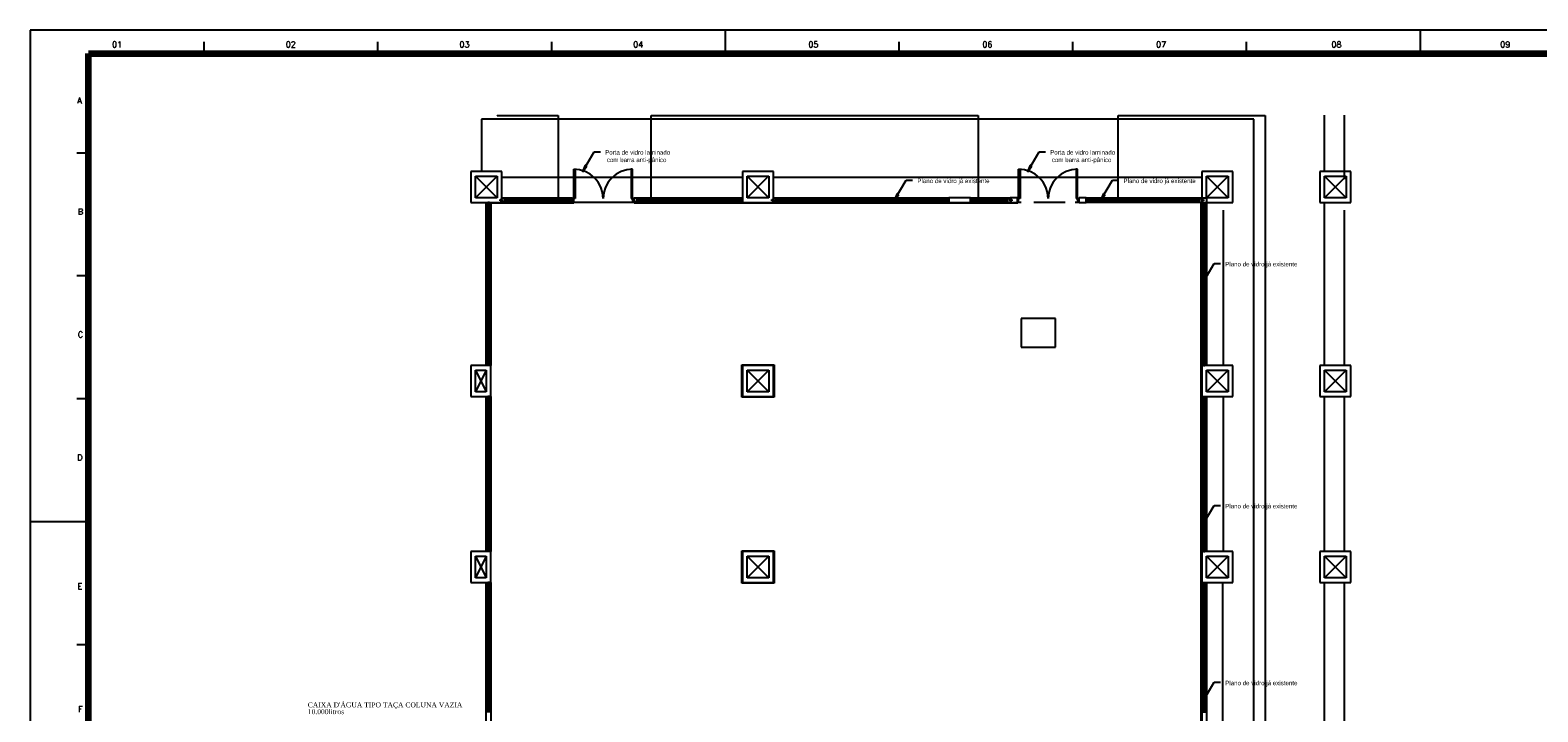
# Model space of a CAD drawing. Header units: millimetres. Extents: x 335 to 91596, y -1 to 84.
# Tile 85 of 87: x 335 to 400, y 54 to 84. Entities that reach past the tile are written whole.
import ezdxf

# ---------------------------------------------------------------- set-up
doc = ezdxf.new("R2010")
doc.units = ezdxf.units.MM
doc.header["$MEASUREMENT"] = 0
doc.layers.add('AL-Colunas', color=7, linetype='Continuous', lineweight=20)
doc.layers.add('Margem', color=4, linetype='Continuous')
doc.styles.add('CenturyGothic', font='GOTHIC.TTF')
doc.styles.add('romans', font='romans')
doc.styles.add('TimesNewRoman', font='times.ttf')

msp = doc.modelspace()

# ---------------------------------------------------------------- hatches: boundary and pattern name
at = {"linetype": 'Continuous'}
for points in [[(358.937, 77.5332), (359.123, 77.7692), (359.123, 77.7692), (359.057, 77.8102), (359.057, 77.8102), (358.937, 77.5332), (358.937, 77.5332)], [(377.955, 77.5332), (378.141, 77.7692), (378.073, 77.8102), (377.955, 77.5332), (377.955, 77.5332)], [(372.278, 76.3232), (372.465, 76.5592), (372.465, 76.5592), (372.395, 76.6002), (372.395, 76.6002), (372.278, 76.3232), (372.278, 76.3232)], [(381.087, 76.3232), (381.273, 76.5592), (381.205, 76.6002), (381.087, 76.3232), (381.087, 76.3232)], [(385.437, 72.7592), (385.623, 72.9982), (385.553, 73.0382), (385.437, 72.7592), (385.437, 72.7592)], [(385.437, 62.4112), (385.623, 62.6502), (385.623, 62.6502), (385.553, 62.6902), (385.437, 62.4112), (385.437, 62.4112)], [(385.437, 54.8492), (385.623, 55.0882), (385.553, 55.1272), (385.437, 54.8492), (385.437, 54.8492)]]:
    msp.add_hatch(color=8, dxfattribs=at).paths.add_polyline_path(points)

# ---------------------------------------------------------------- linework, layer by layer
at = {"color": 7}
for p, q in [((355.291, 79.9492), (355.291, 79.9312)), ((355.291, 79.9312), (357.901, 79.9312)), ((357.901, 79.9312), (357.901, 76.4162)), ((361.881, 76.4162), (361.881, 79.9312)), ((361.881, 79.9312), (375.856, 79.9312)), ((375.856, 79.9312), (375.856, 76.4162)), ((381.826, 76.4162), (381.826, 79.9312)), ((381.826, 79.9312), (388.114, 79.9312)), ((388.114, 79.9312), (388.114, 46.0352)), ((390.65, 77.5432), (390.65, 79.9492)), ((391.51, 77.2122), (391.51, 79.9492)), ((387.637, 79.7862), (354.628, 79.7862)), ((354.628, 79.7862), (354.628, 77.5432)), ((387.637, 44.8142), (387.637, 79.7862)), ((358.937, 77.5332), (359.439, 78.3822)), ((359.439, 78.3822), (359.706, 78.3822)), ((377.955, 77.5332), (378.455, 78.3822)), ((378.455, 78.3822), (378.725, 78.3822)), ((354.165, 77.5432), (354.165, 76.2172)), ((355.491, 77.5432), (354.165, 77.5432)), ((354.365, 76.4162), (354.365, 77.3442)), ((354.365, 77.3442), (355.291, 77.3442)), ((354.365, 77.3442), (355.291, 76.4162)), ((355.291, 77.3442), (354.365, 76.4162)), ((355.291, 77.3442), (355.291, 76.4162)), ((355.491, 76.2172), (355.491, 77.5432)), ((358.563, 77.6422), (358.623, 77.6422)), ((358.563, 76.3832), (358.563, 77.6422)), ((358.623, 77.6422), (358.623, 76.3832)), ((359.057, 77.8102), (358.937, 77.5332)), ((358.937, 77.5332), (359.123, 77.7692)), ((359.123, 77.7692), (359.057, 77.8102)), ((361.026, 77.6422), (361.026, 76.3832)), ((361.083, 77.6422), (361.026, 77.6422)), ((361.083, 76.3832), (361.083, 77.6422)), ((365.772, 77.5432), (365.772, 76.2172)), ((367.099, 77.5432), (365.772, 77.5432)), ((365.973, 76.4162), (365.973, 77.3442)), ((365.973, 77.3442), (366.901, 77.3442)), ((365.973, 77.3442), (366.901, 76.4162)), ((366.901, 77.3442), (366.901, 76.4162)), ((367.099, 76.2172), (367.099, 77.5432)), ((377.58, 77.6422), (377.641, 77.6422)), ((377.58, 76.3832), (377.58, 77.6422)), ((377.641, 77.6422), (377.641, 76.3832)), ((378.073, 77.8102), (377.955, 77.5332)), ((377.955, 77.5332), (378.141, 77.7692)), ((378.141, 77.7692), (378.073, 77.8102)), ((380.043, 77.6422), (380.043, 76.3832)), ((380.1, 77.6422), (380.043, 77.6422)), ((380.1, 76.3832), (380.1, 77.6422)), ((386.737, 77.5432), (385.41, 77.5432)), ((385.41, 77.5432), (385.41, 76.2172)), ((385.608, 76.4162), (386.546, 77.3542)), ((385.608, 77.3442), (386.536, 77.3442)), ((385.608, 76.4162), (385.608, 77.3442)), ((385.608, 77.3442), (386.536, 76.4162)), ((386.536, 77.3442), (386.536, 76.4162)), ((386.737, 76.2172), (386.737, 77.5432)), ((390.449, 77.5432), (390.449, 76.2172)), ((391.776, 77.5432), (390.449, 77.5432)), ((390.65, 77.3442), (391.578, 77.3442)), ((390.65, 76.4162), (390.65, 77.3442)), ((390.65, 76.4162), (391.578, 77.3442)), ((390.65, 77.3442), (391.578, 76.4162)), ((391.578, 77.3442), (391.578, 76.4162)), ((391.776, 76.2172), (391.776, 77.5432)), ((365.772, 77.2792), (355.491, 77.2792)), ((366.834, 77.2792), (365.973, 76.4162)), ((385.41, 77.2792), (367.099, 77.2792)), ((372.278, 76.3232), (372.777, 77.1692)), ((372.777, 77.1692), (373.047, 77.1692)), ((381.087, 76.3232), (381.587, 77.1692)), ((381.587, 77.1692), (381.856, 77.1692)), ((354.165, 76.2172), (355.491, 76.2172)), ((355.291, 76.4162), (354.365, 76.4162)), ((354.829, 69.2522), (354.829, 76.2172)), ((354.893, 76.2172), (354.893, 76.1502)), ((354.961, 76.2172), (354.893, 76.2172)), ((354.893, 76.1502), (354.961, 76.1502)), ((354.893, 75.1472), (354.893, 76.1502)), ((354.961, 76.1502), (354.961, 76.2172)), ((354.961, 76.1502), (354.961, 75.1472)), ((354.993, 76.1502), (354.961, 76.1502)), ((354.993, 75.1472), (354.993, 76.1502)), ((355.026, 76.2172), (355.026, 69.2522)), ((355.041, 76.2172), (355.041, 76.1902)), ((358.57, 76.1902), (355.041, 76.1902)), ((355.424, 76.3492), (355.491, 76.3492)), ((355.424, 76.2842), (355.424, 76.3492)), ((355.491, 76.2842), (355.424, 76.2842)), ((355.491, 76.4162), (358.495, 76.4162)), ((355.491, 76.3492), (355.491, 76.2842)), ((355.491, 76.2172), (358.57, 76.2172)), ((355.557, 76.3492), (356.321, 76.3492)), ((356.321, 76.2842), (355.557, 76.2842)), ((355.557, 76.2842), (355.557, 76.2502)), ((355.557, 76.2502), (356.321, 76.2502)), ((356.321, 76.3492), (356.387, 76.3492)), ((356.321, 76.2842), (356.321, 76.3492)), ((356.321, 76.2502), (356.321, 76.2842)), ((356.387, 76.2842), (356.321, 76.2842)), ((356.387, 76.3492), (357.382, 76.3492)), ((356.387, 76.3492), (356.387, 76.2842)), ((357.382, 76.2842), (356.387, 76.2842)), ((356.387, 76.2842), (356.387, 76.2502)), ((356.387, 76.2502), (357.382, 76.2502)), ((357.382, 76.3492), (357.449, 76.3492)), ((357.382, 76.2842), (357.382, 76.3492)), ((357.382, 76.2502), (357.382, 76.2842)), ((357.449, 76.2842), (357.382, 76.2842)), ((357.449, 76.3492), (357.449, 76.2842)), ((357.449, 76.3492), (358.431, 76.3492)), ((358.431, 76.2842), (357.449, 76.2842)), ((357.449, 76.2842), (357.449, 76.2502)), ((357.449, 76.2502), (358.431, 76.2502)), ((358.495, 76.3492), (358.431, 76.3492)), ((358.431, 76.3492), (358.431, 76.2842)), ((358.431, 76.2502), (358.431, 76.2842)), ((358.431, 76.2842), (358.495, 76.2842)), ((358.495, 76.4162), (358.495, 76.3832)), ((358.563, 76.3832), (358.495, 76.3832)), ((358.495, 76.3832), (358.495, 76.2302)), ((358.495, 76.2302), (358.495, 76.2172)), ((358.495, 76.2302), (358.563, 76.2302)), ((358.623, 76.3832), (358.563, 76.3832)), ((358.563, 76.2302), (358.563, 76.3832)), ((361.143, 76.2172), (358.57, 76.2172)), ((358.57, 76.2172), (358.57, 76.1902)), ((361.026, 76.3832), (361.083, 76.3832)), ((361.15, 76.3832), (361.083, 76.3832)), ((361.083, 76.3832), (361.083, 76.2302)), ((361.083, 76.2302), (361.15, 76.2302)), ((361.085, 76.3492), (361.15, 76.3492)), ((361.085, 76.2842), (361.085, 76.3492)), ((361.15, 76.2842), (361.085, 76.2842)), ((361.143, 76.2172), (365.772, 76.2172)), ((361.143, 76.2172), (361.143, 76.1902)), ((377.541, 76.1902), (361.143, 76.1902)), ((361.15, 76.4162), (365.772, 76.4162)), ((361.15, 76.4162), (361.15, 76.3832)), ((361.15, 76.2302), (361.15, 76.3832)), ((361.15, 76.2302), (361.15, 76.2172)), ((361.218, 76.3492), (362.158, 76.3492)), ((362.158, 76.2842), (361.218, 76.2842)), ((361.218, 76.2842), (361.218, 76.2502)), ((361.218, 76.2502), (362.158, 76.2502)), ((362.158, 76.3492), (362.225, 76.3492)), ((362.158, 76.2842), (362.158, 76.3492)), ((362.158, 76.2502), (362.158, 76.2842)), ((362.225, 76.2842), (362.158, 76.2842)), ((362.225, 76.3492), (363.352, 76.3492)), ((362.225, 76.3492), (362.225, 76.2842)), ((363.352, 76.2842), (362.225, 76.2842)), ((362.225, 76.2842), (362.225, 76.2502)), ((362.225, 76.2502), (363.352, 76.2502)), ((363.352, 76.3492), (363.419, 76.3492)), ((363.352, 76.2842), (363.352, 76.3492)), ((363.352, 76.2502), (363.352, 76.2842)), ((363.419, 76.2842), (363.352, 76.2842)), ((363.419, 76.3492), (364.546, 76.3492)), ((363.419, 76.3492), (363.419, 76.2842)), ((364.546, 76.2842), (363.419, 76.2842)), ((363.419, 76.2842), (363.419, 76.2502)), ((363.419, 76.2502), (364.546, 76.2502)), ((364.546, 76.3492), (364.613, 76.3492)), ((364.546, 76.2842), (364.546, 76.3492)), ((364.546, 76.2502), (364.546, 76.2842)), ((364.613, 76.2842), (364.546, 76.2842)), ((364.613, 76.3492), (365.707, 76.3492)), ((364.613, 76.3492), (364.613, 76.2842)), ((365.707, 76.2842), (364.613, 76.2842)), ((364.613, 76.2842), (364.613, 76.2502)), ((364.613, 76.2502), (365.707, 76.2502)), ((365.772, 76.3492), (365.707, 76.3492)), ((365.707, 76.3492), (365.707, 76.2842)), ((365.707, 76.2502), (365.707, 76.2842)), ((365.707, 76.2842), (365.772, 76.2842)), ((365.772, 76.2842), (365.772, 76.3492)), ((365.772, 76.2172), (367.099, 76.2172)), ((366.901, 76.4162), (365.973, 76.4162)), ((367.034, 76.3492), (367.099, 76.3492)), ((367.034, 76.2842), (367.034, 76.3492)), ((367.099, 76.2842), (367.034, 76.2842)), ((367.099, 76.4162), (374.596, 76.4162)), ((367.099, 76.3492), (367.099, 76.2842)), ((367.099, 76.2172), (374.596, 76.2172)), ((367.167, 76.3492), (368.043, 76.3492)), ((368.043, 76.2842), (367.167, 76.2842)), ((367.167, 76.2842), (367.167, 76.2502)), ((367.167, 76.2502), (368.043, 76.2502)), ((368.043, 76.3492), (368.11, 76.3492)), ((368.043, 76.2842), (368.043, 76.3492)), ((368.043, 76.2502), (368.043, 76.2842)), ((368.11, 76.2842), (368.043, 76.2842)), ((368.11, 76.3492), (369.018, 76.3492)), ((368.11, 76.3492), (368.11, 76.2842)), ((369.018, 76.2842), (368.11, 76.2842)), ((368.11, 76.2842), (368.11, 76.2502)), ((368.11, 76.2502), (369.018, 76.2502)), ((369.018, 76.3492), (369.083, 76.3492)), ((369.018, 76.2842), (369.018, 76.3492)), ((369.018, 76.2502), (369.018, 76.2842)), ((369.083, 76.2842), (369.018, 76.2842)), ((369.083, 76.3492), (370.132, 76.3492)), ((369.083, 76.3492), (369.083, 76.2842)), ((370.132, 76.2842), (369.083, 76.2842)), ((369.083, 76.2842), (369.083, 76.2502)), ((369.083, 76.2502), (370.132, 76.2502)), ((370.132, 76.3492), (370.198, 76.3492)), ((370.132, 76.2842), (370.132, 76.3492)), ((370.132, 76.2502), (370.132, 76.2842)), ((370.198, 76.2842), (370.132, 76.2842)), ((370.198, 76.3492), (371.247, 76.3492)), ((370.198, 76.3492), (370.198, 76.2842)), ((371.247, 76.2842), (370.198, 76.2842)), ((370.198, 76.2842), (370.198, 76.2502)), ((370.198, 76.2502), (371.247, 76.2502)), ((371.247, 76.3492), (371.312, 76.3492)), ((371.247, 76.2842), (371.247, 76.3492)), ((371.247, 76.2502), (371.247, 76.2842)), ((371.312, 76.2842), (371.247, 76.2842)), ((371.312, 76.3492), (372.351, 76.3492)), ((371.312, 76.3492), (371.312, 76.2842)), ((372.351, 76.2842), (371.312, 76.2842)), ((371.312, 76.2842), (371.312, 76.2502)), ((371.312, 76.2502), (372.351, 76.2502)), ((372.395, 76.6002), (372.278, 76.3232)), ((372.278, 76.3232), (372.465, 76.5592)), ((372.351, 76.3492), (372.419, 76.3492)), ((372.351, 76.2842), (372.351, 76.3492)), ((372.351, 76.2502), (372.351, 76.2842)), ((372.419, 76.2842), (372.351, 76.2842)), ((372.465, 76.5592), (372.395, 76.6002)), ((372.419, 76.3492), (373.457, 76.3492)), ((372.419, 76.3492), (372.419, 76.2842)), ((373.457, 76.2842), (372.419, 76.2842)), ((372.419, 76.2842), (372.419, 76.2502)), ((372.419, 76.2502), (373.457, 76.2502)), ((373.457, 76.3492), (373.524, 76.3492)), ((373.457, 76.2842), (373.457, 76.3492)), ((373.457, 76.2502), (373.457, 76.2842)), ((373.524, 76.2842), (373.457, 76.2842)), ((373.524, 76.3492), (374.528, 76.3492)), ((373.524, 76.3492), (373.524, 76.2842)), ((374.528, 76.2842), (373.524, 76.2842)), ((373.524, 76.2842), (373.524, 76.2502)), ((373.524, 76.2502), (374.528, 76.2502)), ((374.596, 76.3492), (374.528, 76.3492)), ((374.528, 76.3492), (374.528, 76.2842)), ((374.528, 76.2842), (374.596, 76.2842)), ((374.528, 76.2502), (374.528, 76.2842)), ((375.525, 76.4162), (374.596, 76.4162)), ((374.596, 76.4162), (374.596, 76.2172)), ((374.596, 76.2842), (374.596, 76.3492)), ((374.596, 76.2172), (375.525, 76.2172)), ((375.525, 76.2172), (375.525, 76.4162)), ((375.525, 76.4162), (377.217, 76.4162)), ((375.59, 76.3492), (375.525, 76.3492)), ((375.525, 76.3492), (375.525, 76.2842)), ((375.525, 76.2842), (375.59, 76.2842)), ((375.525, 76.2172), (377.217, 76.2172)), ((376.337, 76.3832), (375.59, 76.3832)), ((375.59, 76.3832), (375.59, 76.3492)), ((375.59, 76.2842), (375.59, 76.3492)), ((375.59, 76.3492), (376.337, 76.3492)), ((376.337, 76.2842), (375.59, 76.2842)), ((376.337, 76.3492), (376.337, 76.3832)), ((376.337, 76.2842), (376.337, 76.3492)), ((376.337, 76.3492), (376.405, 76.3492)), ((376.405, 76.2842), (376.337, 76.2842)), ((377.15, 76.3832), (376.405, 76.3832)), ((376.405, 76.3832), (376.405, 76.3492)), ((376.405, 76.3492), (377.15, 76.3492)), ((376.405, 76.3492), (376.405, 76.2842)), ((377.15, 76.2842), (376.405, 76.2842)), ((377.15, 76.3492), (377.15, 76.3832)), ((377.513, 76.4162), (377.217, 76.4162)), ((377.217, 76.4162), (377.217, 76.2172)), ((377.217, 76.2842), (377.217, 76.3492)), ((377.217, 76.3492), (377.282, 76.3492)), ((377.282, 76.2842), (377.217, 76.2842)), ((377.217, 76.2172), (377.513, 76.2172)), ((377.282, 76.3492), (377.282, 76.2842)), ((377.513, 76.3832), (377.513, 76.4162)), ((377.58, 76.3832), (377.513, 76.3832)), ((377.513, 76.3832), (377.513, 76.2302)), ((377.513, 76.2172), (377.513, 76.2302)), ((377.513, 76.2302), (377.58, 76.2302)), ((377.513, 76.2172), (377.541, 76.2172)), ((377.686, 76.2172), (377.541, 76.2172)), ((377.541, 76.2172), (377.541, 76.1902)), ((377.641, 76.3832), (377.58, 76.3832)), ((377.58, 76.2302), (377.58, 76.3832)), ((379.565, 76.2172), (378.226, 76.2172)), ((380.168, 76.2172), (379.995, 76.2172)), ((380.043, 76.3832), (380.1, 76.3832)), ((380.168, 76.3832), (380.1, 76.3832)), ((380.1, 76.3832), (380.1, 76.2302)), ((380.1, 76.2302), (380.168, 76.2302)), ((380.466, 76.4162), (380.168, 76.4162)), ((380.168, 76.4162), (380.168, 76.3832)), ((380.168, 76.2302), (380.168, 76.3832)), ((380.168, 76.2302), (380.168, 76.2172)), ((380.168, 76.2172), (380.466, 76.2172)), ((380.466, 76.4162), (385.608, 76.4162)), ((380.466, 76.2172), (380.466, 76.4162)), ((380.533, 76.3492), (380.466, 76.3492)), ((380.466, 76.3492), (380.466, 76.2842)), ((380.466, 76.2842), (380.533, 76.2842)), ((385.41, 76.2172), (380.466, 76.2172)), ((381.278, 76.3832), (380.533, 76.3832)), ((380.533, 76.3832), (380.533, 76.3492)), ((380.533, 76.2842), (380.533, 76.3492)), ((380.533, 76.3492), (381.278, 76.3492)), ((381.278, 76.2842), (380.533, 76.2842)), ((381.205, 76.6002), (381.087, 76.3232)), ((381.087, 76.3232), (381.273, 76.5592)), ((381.273, 76.5592), (381.205, 76.6002)), ((381.278, 76.3492), (381.278, 76.3832)), ((381.278, 76.2842), (381.278, 76.3492)), ((381.278, 76.3492), (381.346, 76.3492)), ((381.346, 76.2842), (381.278, 76.2842)), ((382.08, 76.3832), (381.346, 76.3832)), ((381.346, 76.3832), (381.346, 76.3492)), ((381.346, 76.3492), (382.08, 76.3492)), ((381.346, 76.3492), (381.346, 76.2842)), ((382.08, 76.2842), (381.346, 76.2842)), ((382.08, 76.3492), (382.08, 76.3832)), ((382.08, 76.2842), (382.08, 76.3492)), ((382.08, 76.3492), (382.148, 76.3492)), ((382.148, 76.2842), (382.08, 76.2842)), ((382.905, 76.3832), (382.148, 76.3832)), ((382.148, 76.3832), (382.148, 76.3492)), ((382.148, 76.3492), (382.905, 76.3492)), ((382.148, 76.3492), (382.148, 76.2842)), ((382.905, 76.2842), (382.148, 76.2842)), ((382.905, 76.3492), (382.905, 76.3832)), ((382.905, 76.2842), (382.905, 76.3492)), ((382.905, 76.3492), (382.97, 76.3492)), ((382.97, 76.2842), (382.905, 76.2842)), ((383.729, 76.3832), (382.97, 76.3832)), ((382.97, 76.3832), (382.97, 76.3492)), ((382.97, 76.3492), (383.729, 76.3492)), ((382.97, 76.3492), (382.97, 76.2842)), ((383.729, 76.2842), (382.97, 76.2842)), ((383.729, 76.3492), (383.729, 76.3832)), ((383.729, 76.2842), (383.729, 76.3492)), ((383.729, 76.3492), (383.794, 76.3492)), ((383.794, 76.2842), (383.729, 76.2842)), ((384.552, 76.3832), (383.794, 76.3832)), ((383.794, 76.3832), (383.794, 76.3492)), ((383.794, 76.3492), (384.552, 76.3492)), ((383.794, 76.3492), (383.794, 76.2842)), ((384.552, 76.2842), (383.794, 76.2842)), ((384.552, 76.3492), (384.552, 76.3832)), ((384.552, 76.2842), (384.552, 76.3492)), ((384.552, 76.3492), (384.62, 76.3492)), ((384.62, 76.2842), (384.552, 76.2842)), ((385.342, 76.3832), (384.62, 76.3832)), ((384.62, 76.3832), (384.62, 76.3492)), ((384.62, 76.3492), (385.342, 76.3492)), ((384.62, 76.3492), (384.62, 76.2842)), ((385.342, 76.2842), (384.62, 76.2842)), ((385.342, 76.3492), (385.342, 76.3832)), ((385.381, 44.2572), (385.381, 76.2172)), ((385.41, 76.2842), (385.41, 76.3492)), ((385.41, 76.3492), (385.475, 76.3492)), ((385.475, 76.2842), (385.41, 76.2842)), ((385.41, 76.2172), (386.737, 76.2172)), ((385.41, 76.2172), (385.41, 69.2522)), ((385.475, 76.3492), (385.475, 76.2842)), ((385.475, 76.1502), (385.475, 76.2172)), ((385.475, 76.2172), (385.54, 76.2172)), ((385.54, 76.1502), (385.475, 76.1502)), ((385.475, 75.1212), (385.475, 76.1502)), ((385.54, 76.2172), (385.54, 76.1502)), ((385.575, 76.1502), (385.54, 76.1502)), ((385.54, 76.1502), (385.54, 75.1212)), ((385.575, 75.1212), (385.575, 76.1502)), ((386.536, 76.4162), (385.608, 76.4162)), ((385.608, 76.4162), (385.608, 69.2522)), ((390.449, 76.2172), (391.776, 76.2172)), ((391.578, 76.4162), (390.65, 76.4162)), ((390.65, 69.2522), (390.65, 76.2172)), ((386.336, 69.2522), (386.336, 75.8862)), ((391.51, 69.2522), (391.51, 75.8862)), ((354.893, 75.0832), (354.893, 75.1472)), ((354.893, 75.1472), (354.961, 75.1472)), ((354.893, 73.7142), (354.893, 75.0832)), ((354.961, 75.0832), (354.893, 75.0832)), ((354.961, 75.1472), (354.993, 75.1472)), ((354.961, 75.1472), (354.961, 75.0832)), ((354.961, 75.0832), (354.961, 73.7142)), ((354.993, 75.0832), (354.961, 75.0832)), ((354.993, 73.7142), (354.993, 75.0832)), ((385.475, 75.0562), (385.475, 75.1212)), ((385.475, 75.1212), (385.54, 75.1212)), ((385.54, 75.0562), (385.475, 75.0562)), ((385.475, 73.6882), (385.475, 75.0562)), ((385.54, 75.1212), (385.575, 75.1212)), ((385.54, 75.1212), (385.54, 75.0562)), ((385.575, 75.0562), (385.54, 75.0562)), ((385.54, 75.0562), (385.54, 73.6882)), ((385.575, 73.6882), (385.575, 75.0562)), ((354.893, 73.6502), (354.893, 73.7142)), ((354.893, 73.7142), (354.961, 73.7142)), ((354.893, 72.6152), (354.893, 73.6502)), ((354.961, 73.6502), (354.893, 73.6502)), ((354.961, 73.7142), (354.993, 73.7142)), ((354.961, 73.7142), (354.961, 73.6502)), ((354.961, 73.6502), (354.961, 72.6152)), ((354.993, 73.6502), (354.961, 73.6502)), ((354.993, 72.6152), (354.993, 73.6502)), ((385.437, 72.7592), (385.935, 73.6092)), ((385.475, 73.6232), (385.475, 73.6882)), ((385.475, 73.6882), (385.54, 73.6882)), ((385.54, 73.6232), (385.475, 73.6232)), ((385.475, 72.5882), (385.475, 73.6232)), ((385.54, 73.6882), (385.575, 73.6882)), ((385.54, 73.6882), (385.54, 73.6232)), ((385.575, 73.6232), (385.54, 73.6232)), ((385.54, 73.6232), (385.54, 72.5882)), ((385.575, 72.5882), (385.575, 73.6232)), ((385.935, 73.6092), (386.204, 73.6092)), ((385.553, 73.0382), (385.437, 72.7592)), ((385.437, 72.7592), (385.623, 72.9982)), ((385.623, 72.9982), (385.553, 73.0382)), ((354.893, 72.5472), (354.893, 72.6152)), ((354.893, 72.6152), (354.961, 72.6152)), ((354.893, 71.5122), (354.893, 72.5472)), ((354.961, 72.5472), (354.893, 72.5472)), ((354.961, 72.6152), (354.993, 72.6152)), ((354.961, 72.6152), (354.961, 72.5472)), ((354.961, 72.5472), (354.961, 71.5122)), ((354.993, 72.5472), (354.961, 72.5472)), ((354.993, 71.5122), (354.993, 72.5472)), ((385.475, 72.5202), (385.475, 72.5882)), ((385.475, 72.5882), (385.54, 72.5882)), ((385.54, 72.5202), (385.475, 72.5202)), ((385.475, 71.4862), (385.475, 72.5202)), ((385.54, 72.5882), (385.575, 72.5882)), ((385.54, 72.5882), (385.54, 72.5202)), ((385.575, 72.5202), (385.54, 72.5202)), ((385.54, 72.5202), (385.54, 71.4862)), ((385.575, 71.4862), (385.575, 72.5202)), ((354.893, 71.4482), (354.893, 71.5122)), ((354.893, 71.5122), (354.961, 71.5122)), ((354.893, 70.4132), (354.893, 71.4482)), ((354.961, 71.4482), (354.893, 71.4482)), ((354.961, 71.5122), (354.993, 71.5122)), ((354.961, 71.5122), (354.961, 71.4482)), ((354.961, 71.4482), (354.961, 70.4132)), ((354.993, 71.4482), (354.961, 71.4482)), ((354.993, 70.4132), (354.993, 71.4482)), ((377.688, 71.2572), (377.688, 70.0242)), ((379.148, 71.2572), (377.688, 71.2572)), ((379.148, 71.2572), (377.688, 71.2572)), ((377.688, 71.2572), (377.688, 70.0242)), ((379.148, 70.0242), (379.148, 71.2572)), ((379.148, 70.0242), (379.148, 71.2572)), ((385.475, 71.4212), (385.475, 71.4862)), ((385.475, 71.4862), (385.54, 71.4862)), ((385.54, 71.4212), (385.475, 71.4212)), ((385.475, 70.3862), (385.475, 71.4212)), ((385.54, 71.4862), (385.575, 71.4862)), ((385.54, 71.4862), (385.54, 71.4212)), ((385.575, 71.4212), (385.54, 71.4212)), ((385.54, 71.4212), (385.54, 70.3862)), ((385.575, 70.3862), (385.575, 71.4212)), ((354.893, 70.3452), (354.893, 70.4132)), ((354.893, 70.4132), (354.961, 70.4132)), ((354.893, 69.3182), (354.893, 70.3452)), ((354.961, 70.3452), (354.893, 70.3452)), ((354.961, 70.4132), (354.993, 70.4132)), ((354.961, 70.4132), (354.961, 70.3452)), ((354.961, 70.3452), (354.961, 69.3182)), ((354.993, 70.3452), (354.961, 70.3452)), ((354.993, 69.3182), (354.993, 70.3452)), ((385.475, 70.3182), (385.475, 70.3862)), ((385.475, 70.3862), (385.54, 70.3862)), ((385.54, 70.3182), (385.475, 70.3182)), ((385.475, 69.3182), (385.475, 70.3182)), ((385.54, 70.3862), (385.575, 70.3862)), ((385.54, 70.3862), (385.54, 70.3182)), ((385.575, 70.3182), (385.54, 70.3182)), ((385.54, 70.3182), (385.54, 69.3182)), ((385.575, 69.3182), (385.575, 70.3182)), ((377.688, 70.0242), (379.148, 70.0242)), ((377.688, 70.0242), (379.148, 70.0242)), ((354.165, 69.2522), (354.165, 67.9252)), ((355.026, 69.2522), (354.165, 69.2522)), ((354.365, 68.1242), (354.365, 69.0532)), ((354.365, 69.0532), (354.829, 69.0532)), ((354.365, 69.0532), (354.829, 68.1242)), ((354.829, 69.0532), (354.365, 68.1242)), ((354.829, 69.0532), (354.829, 68.1242)), ((354.893, 69.2522), (354.893, 69.3182)), ((354.893, 69.3182), (354.961, 69.3182)), ((354.961, 69.2522), (354.893, 69.2522)), ((354.961, 69.3182), (354.993, 69.3182)), ((354.961, 69.3182), (354.961, 69.2522)), ((355.026, 67.9252), (355.026, 69.2522)), ((365.748, 67.8982), (365.748, 69.2792)), ((365.748, 69.2792), (367.128, 69.2792)), ((365.772, 69.2522), (365.772, 67.9252)), ((367.099, 69.2522), (365.772, 69.2522)), ((365.973, 68.1242), (365.973, 69.0532)), ((365.973, 69.0532), (366.901, 69.0532)), ((365.973, 69.0532), (366.901, 68.1242)), ((366.901, 69.0532), (365.973, 68.1242)), ((366.901, 69.0532), (366.901, 68.1242)), ((367.099, 67.9252), (367.099, 69.2522)), ((367.128, 69.2792), (367.128, 67.8982)), ((385.41, 69.2522), (385.41, 67.9252)), ((386.737, 69.2522), (385.41, 69.2522)), ((385.54, 69.3182), (385.475, 69.3182)), ((385.475, 69.3182), (385.475, 69.2522)), ((385.475, 69.2522), (385.54, 69.2522)), ((385.54, 69.3182), (385.575, 69.3182)), ((385.54, 69.2522), (385.54, 69.3182)), ((385.608, 68.1242), (385.608, 69.0532)), ((385.608, 69.0532), (386.536, 69.0532)), ((385.608, 68.1242), (386.536, 69.0532)), ((385.608, 69.0532), (386.536, 68.1242)), ((386.536, 69.0532), (386.536, 68.1242)), ((386.737, 67.9252), (386.737, 69.2522)), ((391.776, 69.2522), (390.449, 69.2522)), ((390.449, 69.2522), (390.449, 67.9252)), ((390.65, 69.0532), (391.578, 69.0532)), ((390.65, 68.1242), (390.65, 69.0532)), ((390.65, 68.1242), (391.578, 69.0532)), ((390.65, 69.0532), (391.578, 68.1242)), ((391.578, 69.0532), (391.578, 68.1242)), ((391.776, 67.9252), (391.776, 69.2522)), ((354.165, 67.9252), (355.026, 67.9252)), ((354.829, 68.1242), (354.365, 68.1242)), ((354.829, 61.2922), (354.829, 67.9252)), ((354.893, 67.9252), (354.893, 67.8592)), ((354.961, 67.9252), (354.893, 67.9252)), ((354.893, 66.8572), (354.893, 67.8592)), ((354.893, 67.8592), (354.961, 67.8592)), ((354.961, 67.8592), (354.961, 67.9252)), ((354.961, 67.8592), (354.961, 66.8572)), ((354.993, 67.8592), (354.961, 67.8592)), ((354.993, 66.8572), (354.993, 67.8592)), ((355.026, 67.9252), (355.026, 61.2922)), ((367.128, 67.8982), (365.748, 67.8982)), ((365.772, 67.9252), (367.099, 67.9252)), ((366.901, 68.1242), (365.973, 68.1242)), ((385.41, 67.9252), (386.737, 67.9252)), ((385.41, 67.9252), (385.41, 61.2922)), ((385.475, 67.8592), (385.475, 67.9252)), ((385.475, 67.9252), (385.54, 67.9252)), ((385.54, 67.8592), (385.475, 67.8592)), ((385.475, 66.8312), (385.475, 67.8592)), ((385.54, 67.9252), (385.54, 67.8592)), ((385.575, 67.8592), (385.54, 67.8592)), ((385.54, 67.8592), (385.54, 66.8312)), ((385.575, 66.8312), (385.575, 67.8592)), ((386.536, 68.1242), (385.608, 68.1242)), ((385.608, 67.9252), (385.608, 61.2922)), ((386.336, 61.2922), (386.336, 67.9252)), ((390.449, 67.9252), (391.776, 67.9252)), ((391.578, 68.1242), (390.65, 68.1242)), ((390.65, 61.2922), (390.65, 67.9252)), ((391.51, 61.2922), (391.51, 67.9252)), ((354.893, 66.7892), (354.893, 66.8572)), ((354.893, 66.8572), (354.961, 66.8572)), ((354.893, 66.2672), (354.893, 66.7892)), ((354.961, 66.7892), (354.893, 66.7892)), ((354.961, 66.8572), (354.993, 66.8572)), ((354.961, 66.8572), (354.961, 66.7892)), ((354.961, 66.7892), (354.961, 65.7542)), ((354.993, 66.7892), (354.961, 66.7892)), ((354.993, 65.7542), (354.993, 66.7892)), ((385.475, 66.7632), (385.475, 66.8312)), ((385.475, 66.8312), (385.54, 66.8312)), ((385.54, 66.7632), (385.475, 66.7632)), ((385.475, 65.7282), (385.475, 66.7632)), ((385.54, 66.8312), (385.575, 66.8312)), ((385.54, 66.8312), (385.54, 66.7632)), ((385.575, 66.7632), (385.54, 66.7632)), ((385.54, 66.7632), (385.54, 65.7282)), ((385.575, 65.7282), (385.575, 66.7632)), ((354.893, 65.7542), (354.893, 66.2672)), ((354.893, 65.6902), (354.893, 65.7542)), ((354.893, 65.7542), (354.961, 65.7542)), ((354.961, 65.7542), (354.993, 65.7542)), ((354.961, 65.7542), (354.961, 65.6902)), ((385.475, 65.6632), (385.475, 65.7282)), ((385.475, 65.7282), (385.54, 65.7282)), ((385.54, 65.7282), (385.575, 65.7282)), ((385.54, 65.7282), (385.54, 65.6632)), ((354.893, 64.6552), (354.893, 65.6902)), ((354.961, 65.6902), (354.893, 65.6902)), ((354.961, 65.6902), (354.961, 64.6552)), ((354.993, 65.6902), (354.961, 65.6902)), ((354.993, 64.6552), (354.993, 65.6902)), ((385.54, 65.6632), (385.475, 65.6632)), ((385.475, 64.6282), (385.475, 65.6632)), ((385.575, 65.6632), (385.54, 65.6632)), ((385.54, 65.6632), (385.54, 64.6282)), ((385.575, 64.6282), (385.575, 65.6632)), ((354.893, 64.5872), (354.893, 64.6552)), ((354.893, 64.6552), (354.961, 64.6552)), ((354.893, 63.5402), (354.893, 64.5872)), ((354.961, 64.5872), (354.893, 64.5872)), ((354.961, 64.6552), (354.993, 64.6552)), ((354.961, 64.6552), (354.961, 64.5872)), ((354.993, 64.6082), (354.961, 64.6082)), ((354.961, 64.5872), (354.961, 63.5402)), ((354.993, 64.5872), (354.961, 64.5872)), ((354.993, 64.6082), (354.993, 64.5872)), ((354.993, 63.5402), (354.993, 64.5872)), ((385.475, 64.5602), (385.475, 64.6282)), ((385.475, 64.6282), (385.54, 64.6282)), ((385.54, 64.5602), (385.475, 64.5602)), ((385.475, 63.5252), (385.475, 64.5602)), ((385.54, 64.6282), (385.575, 64.6282)), ((385.54, 64.6282), (385.54, 64.5602)), ((385.575, 64.5602), (385.54, 64.5602)), ((385.54, 64.5602), (385.54, 63.5252)), ((385.575, 63.5252), (385.575, 64.5602)), ((354.893, 63.4732), (354.893, 63.5402)), ((354.893, 63.5402), (354.961, 63.5402)), ((354.893, 62.9502), (354.893, 63.4732)), ((354.961, 63.4732), (354.893, 63.4732)), ((354.961, 63.5402), (354.993, 63.5402)), ((354.961, 63.5402), (354.961, 63.4732)), ((354.961, 63.4732), (354.961, 62.4382)), ((354.993, 63.4732), (354.961, 63.4732)), ((354.993, 62.4382), (354.993, 63.4732)), ((385.437, 62.4112), (385.935, 63.2612)), ((385.475, 63.4612), (385.475, 63.5252)), ((385.475, 63.5252), (385.54, 63.5252)), ((385.54, 63.4612), (385.475, 63.4612)), ((385.475, 62.4262), (385.475, 63.4612)), ((385.54, 63.5252), (385.575, 63.5252)), ((385.54, 63.5252), (385.54, 63.4612)), ((385.575, 63.4612), (385.54, 63.4612)), ((385.54, 63.4612), (385.54, 62.4262)), ((385.575, 62.4262), (385.575, 63.4612)), ((385.935, 63.2612), (386.204, 63.2612)), ((354.893, 62.4382), (354.893, 62.9502)), ((385.553, 62.6902), (385.437, 62.4112)), ((385.437, 62.4112), (385.623, 62.6502)), ((385.623, 62.6502), (385.553, 62.6902)), ((354.893, 62.3732), (354.893, 62.4382)), ((354.893, 62.4382), (354.961, 62.4382)), ((354.893, 61.3582), (354.893, 62.3732)), ((354.961, 62.3732), (354.893, 62.3732)), ((354.961, 62.4382), (354.961, 62.3732)), ((354.961, 62.4382), (354.993, 62.4382)), ((354.961, 62.3732), (354.961, 61.3582)), ((354.993, 62.3732), (354.961, 62.3732)), ((354.993, 61.3582), (354.993, 62.3732)), ((385.475, 62.3582), (385.475, 62.4262)), ((385.475, 62.4262), (385.54, 62.4262)), ((385.54, 62.3582), (385.475, 62.3582)), ((385.475, 61.3582), (385.475, 62.3582)), ((385.54, 62.4262), (385.575, 62.4262)), ((385.54, 62.4262), (385.54, 62.3582)), ((385.575, 62.3582), (385.54, 62.3582)), ((385.54, 62.3582), (385.54, 61.3582)), ((385.575, 61.3582), (385.575, 62.3582)), ((354.165, 61.2922), (354.165, 59.9652)), ((355.026, 61.2922), (354.165, 61.2922)), ((354.893, 61.2922), (354.893, 61.3582)), ((354.893, 61.3582), (354.961, 61.3582)), ((354.961, 61.2922), (354.893, 61.2922)), ((354.961, 61.3582), (354.961, 61.2922)), ((354.961, 61.3582), (354.993, 61.3582)), ((355.026, 59.9652), (355.026, 61.2922)), ((365.748, 61.3182), (367.128, 61.3182)), ((365.748, 59.9382), (365.748, 61.3182)), ((365.772, 61.2922), (365.772, 59.9652)), ((367.099, 61.2922), (365.772, 61.2922)), ((367.099, 59.9652), (367.099, 61.2922)), ((367.128, 61.3182), (367.128, 59.9382)), ((385.41, 61.2922), (385.41, 59.9652)), ((386.737, 61.2922), (385.41, 61.2922)), ((385.54, 61.3582), (385.475, 61.3582)), ((385.475, 61.3582), (385.475, 61.2922)), ((385.475, 61.2922), (385.54, 61.2922)), ((385.54, 61.3582), (385.575, 61.3582)), ((385.54, 61.2922), (385.54, 61.3582)), ((386.737, 59.9652), (386.737, 61.2922)), ((391.776, 61.2922), (390.449, 61.2922)), ((390.449, 61.2922), (390.449, 59.9652)), ((391.776, 59.9652), (391.776, 61.2922)), ((354.365, 60.1642), (354.365, 61.0932)), ((354.365, 61.0932), (354.829, 61.0932)), ((354.365, 61.0932), (354.829, 60.1642)), ((354.829, 61.0932), (354.365, 60.1642)), ((354.829, 61.0932), (354.829, 60.1642)), ((365.973, 60.1642), (365.973, 61.0932)), ((365.973, 61.0932), (366.901, 61.0932)), ((365.973, 61.0932), (366.901, 60.1642)), ((366.901, 61.0932), (365.973, 60.1642)), ((366.901, 61.0932), (366.901, 60.1642)), ((385.608, 60.1642), (385.608, 61.0932)), ((385.608, 61.0932), (386.536, 61.0932)), ((385.608, 60.1642), (386.536, 61.0932)), ((385.608, 61.0932), (386.536, 60.1642)), ((386.536, 61.0932), (386.536, 60.1642)), ((390.65, 61.0932), (391.578, 61.0932)), ((390.65, 60.1642), (390.65, 61.0932)), ((390.65, 60.1642), (391.578, 61.0932)), ((390.65, 61.0932), (391.578, 60.1642)), ((391.578, 61.0932), (391.578, 60.1642)), ((354.165, 59.9652), (355.026, 59.9652)), ((354.829, 60.1642), (354.365, 60.1642)), ((354.829, 53.3312), (354.829, 59.9652)), ((354.893, 59.9652), (354.893, 59.8982)), ((354.961, 59.9652), (354.893, 59.9652)), ((354.961, 59.8982), (354.961, 59.9652)), ((355.026, 59.9652), (355.026, 53.3312)), ((367.128, 59.9382), (365.748, 59.9382)), ((365.772, 59.9652), (367.099, 59.9652)), ((366.901, 60.1642), (365.973, 60.1642)), ((385.41, 59.9652), (386.737, 59.9652)), ((385.41, 59.9652), (385.41, 53.3312)), ((385.475, 59.8982), (385.475, 59.9652)), ((385.475, 59.9652), (385.54, 59.9652)), ((385.54, 59.9652), (385.54, 59.8982)), ((386.536, 60.1642), (385.608, 60.1642)), ((385.608, 59.9652), (385.608, 53.3312)), ((386.313, 53.3312), (386.313, 59.9652)), ((390.449, 59.9652), (391.776, 59.9652)), ((391.578, 60.1642), (390.65, 60.1642)), ((390.65, 53.3312), (390.65, 59.9652)), ((391.51, 53.3312), (391.51, 59.9652)), ((354.893, 59.8982), (354.961, 59.8982)), ((354.893, 58.8922), (354.893, 59.8982)), ((354.961, 59.8982), (354.961, 58.8922)), ((354.993, 59.8982), (354.961, 59.8982)), ((354.993, 58.8922), (354.993, 59.8982)), ((385.54, 59.8982), (385.475, 59.8982)), ((385.475, 58.8712), (385.475, 59.8982)), ((385.575, 59.8982), (385.54, 59.8982)), ((385.54, 59.8982), (385.54, 58.8712)), ((385.575, 58.8712), (385.575, 59.8982)), ((354.893, 58.8272), (354.893, 58.8922)), ((354.893, 58.8922), (354.961, 58.8922)), ((354.893, 58.3062), (354.893, 58.8272)), ((354.961, 58.8272), (354.893, 58.8272)), ((354.961, 58.8922), (354.993, 58.8922)), ((354.961, 58.8922), (354.961, 58.8272)), ((354.961, 58.8272), (354.961, 57.7862)), ((354.993, 58.8272), (354.961, 58.8272)), ((354.993, 57.7862), (354.993, 58.8272)), ((385.475, 58.8032), (385.475, 58.8712)), ((385.475, 58.8712), (385.54, 58.8712)), ((385.54, 58.8032), (385.475, 58.8032)), ((385.475, 57.7682), (385.475, 58.8032)), ((385.54, 58.8712), (385.575, 58.8712)), ((385.54, 58.8712), (385.54, 58.8032)), ((385.575, 58.8032), (385.54, 58.8032)), ((385.54, 58.8032), (385.54, 57.7682)), ((385.575, 57.7682), (385.575, 58.8032)), ((354.893, 57.7862), (354.893, 58.3062)), ((354.893, 57.7202), (354.893, 57.7862)), ((354.893, 57.7862), (354.961, 57.7862)), ((354.893, 56.7332), (354.893, 57.7202)), ((354.961, 57.7202), (354.893, 57.7202)), ((354.961, 57.7862), (354.993, 57.7862)), ((354.961, 57.7862), (354.961, 57.7202)), ((354.961, 57.7202), (354.961, 56.7332)), ((354.993, 57.7202), (354.961, 57.7202)), ((354.993, 56.7332), (354.993, 57.7202)), ((385.475, 57.7022), (385.475, 57.7682)), ((385.475, 57.7682), (385.54, 57.7682)), ((385.54, 57.7022), (385.475, 57.7022)), ((385.475, 56.6682), (385.475, 57.7022)), ((385.54, 57.7682), (385.575, 57.7682)), ((385.54, 57.7682), (385.54, 57.7022)), ((385.575, 57.7022), (385.54, 57.7022)), ((385.54, 57.7022), (385.54, 56.6682)), ((385.575, 56.6682), (385.575, 57.7022)), ((354.893, 56.6682), (354.893, 56.7332)), ((354.893, 56.7332), (354.961, 56.7332)), ((354.961, 56.7332), (354.993, 56.7332)), ((354.961, 56.7332), (354.961, 56.6682)), ((354.893, 56.6482), (354.893, 56.6682)), ((354.961, 56.6682), (354.893, 56.6682)), ((354.893, 55.5752), (354.893, 56.6482)), ((354.961, 56.6682), (354.961, 55.5752)), ((354.993, 56.6682), (354.961, 56.6682)), ((354.993, 55.5752), (354.993, 56.6682)), ((385.475, 56.6002), (385.475, 56.6682)), ((385.475, 56.6682), (385.54, 56.6682)), ((385.54, 56.6002), (385.475, 56.6002)), ((385.475, 55.5652), (385.475, 56.6002)), ((385.54, 56.6682), (385.575, 56.6682)), ((385.54, 56.6682), (385.54, 56.6002)), ((385.575, 56.6002), (385.54, 56.6002)), ((385.54, 56.6002), (385.54, 55.5652)), ((385.575, 55.5652), (385.575, 56.6002)), ((354.893, 55.5092), (354.893, 55.5752)), ((354.893, 55.5752), (354.961, 55.5752)), ((354.893, 54.9902), (354.893, 55.5092)), ((354.961, 55.5092), (354.893, 55.5092)), ((354.961, 55.5752), (354.993, 55.5752)), ((354.961, 55.5752), (354.961, 55.5092)), ((354.961, 55.5092), (354.961, 54.4702)), ((354.993, 55.5092), (354.961, 55.5092)), ((354.993, 54.4702), (354.993, 55.5092)), ((385.437, 54.8492), (385.935, 55.6982)), ((385.475, 55.5002), (385.475, 55.5652)), ((385.475, 55.5652), (385.54, 55.5652)), ((385.54, 55.5002), (385.475, 55.5002)), ((385.475, 54.4662), (385.475, 55.5002)), ((385.54, 55.5652), (385.575, 55.5652)), ((385.54, 55.5652), (385.54, 55.5002)), ((385.575, 55.5002), (385.54, 55.5002)), ((385.54, 55.5002), (385.54, 54.4662)), ((385.575, 54.4662), (385.575, 55.5002)), ((385.935, 55.6982), (386.204, 55.6982)), ((354.893, 54.4702), (354.893, 54.9902)), ((385.553, 55.1272), (385.437, 54.8492)), ((385.437, 54.8492), (385.623, 55.0882)), ((385.623, 55.0882), (385.553, 55.1272)), ((354.893, 54.4032), (354.893, 54.4702)), ((354.893, 54.4702), (354.961, 54.4702)), ((354.961, 54.4702), (354.993, 54.4702)), ((354.961, 54.4702), (354.961, 54.4032)), ((385.475, 54.3982), (385.475, 54.4662)), ((385.475, 54.4662), (385.54, 54.4662)), ((385.54, 54.4662), (385.575, 54.4662)), ((385.54, 54.4662), (385.54, 54.3982))]:
    msp.add_line(p, q, dxfattribs=at)
for centre, start, end in [((358.563, 76.3832), 0, 90), ((361.083, 76.3832), 90, 180), ((377.58, 76.3832), 0, 90), ((380.1, 76.3832), 90, 180)]:
    msp.add_arc(centre, 1.2604, start, end, dxfattribs=at)
at = {"layer": 'Margem', "color": 1}
for p, q in [((454.1344, 83.5869), (335.3344, 83.5869)), ((335.3344, 83.5869), (335.3344, -0.5131)), ((365.0344, 83.5869), (365.0344, 82.5869)), ((394.7344, 83.5869), (394.7344, 82.5869)), ((342.7594, 83.0869), (342.7594, 82.5869)), ((350.1844, 83.0869), (350.1844, 82.5869)), ((357.6094, 83.0869), (357.6094, 82.5869)), ((372.4594, 83.0869), (372.4594, 82.5869)), ((379.8844, 83.0869), (379.8844, 82.5869)), ((387.3094, 83.0869), (387.3094, 82.5869)), ((337.8344, 78.3306), (337.3344, 78.3306)), ((337.8344, 73.0744), (337.3344, 73.0744)), ((337.8344, 67.8181), (337.3344, 67.8181)), ((337.8344, 62.5619), (335.3344, 62.5619)), ((337.8344, 57.3056), (337.3344, 57.3056))]:
    msp.add_line(p, q, dxfattribs=at)
at = {"layer": 'Margem', "lineweight": 100}
for p, q in [((337.8344, 82.5869), (453.1344, 82.5869)), ((337.8344, 0.4869), (337.8344, 82.5869))]:
    msp.add_line(p, q, dxfattribs=at)

# ---------------------------------------------------------------- texts
at = {"color": 7, "char_height": 0.190662, "attachment_point": 7, "line_spacing_factor": 0.798, "style": 'CenturyGothic'}
for s, insert, width in [('Porta de vidro laminado', (359.908, 78.2621), 5.858969), (' com barra anti-pânico', (359.908, 77.8852), 5.650413), ('Porta de vidro laminado', (378.926, 78.2621), 5.858969), (' com barra anti-pânico', (378.926, 77.8852), 5.650413), ('Plano de vidro já existente', (373.25, 76.9872), 6.346408), ('Plano de vidro já existente', (382.059, 76.9872), 6.346408), ('Plano de vidro já existente', (386.408, 73.4272), 6.346408), ('Plano de vidro já existente', (386.408, 63.0782), 6.346408), ('Plano de vidro já existente', (386.408, 55.5162), 6.346408)]:
    msp.add_mtext(s, dxfattribs=dict(at, insert=insert, width=width))
at = {"layer": 'AL-Colunas', "char_height": 0.2118, "attachment_point": 7, "line_spacing_factor": 0.798, "style": 'TimesNewRoman'}
for s, insert, width in [("CAIXA D'ÁGUA TIPO TAÇA COLUNA VAZIA", (347.198, 54.5592), 12.401269), ('10.000litros', (347.198, 54.3321), 2.928407)]:
    msp.add_mtext(s, dxfattribs=dict(at, insert=insert, width=width))
at = {"layer": 'Margem', "color": 1, "char_height": 0.25, "attachment_point": 8, "line_spacing_factor": 0.798, "style": 'romans'}
for s, insert, width in [('01', (339.0469, 82.8499), 1.479069), ('02', (346.4719, 82.8499), 1.479069), ('03', (353.8969, 82.8499), 1.479069), ('04', (361.3219, 82.8499), 1.479069), ('05', (368.8083, 82.8499), 1.479069), ('06', (376.2425, 82.8499), 1.479069), ('07', (383.6701, 82.8499), 1.479069), ('08', (391.1632, 82.8499), 1.479069), ('09', (398.3763, 82.8499), 1.479069), ('A', (337.443, 80.4565), 0.888739), ('B', (337.4843, 75.7002), 0.888739), ('C', (337.4843, 70.444), 0.960097), ('D', (337.4607, 65.1877), 0.960097), ('E', (337.4607, 59.6838), 0.888739), ('F', (337.4843, 54.4275), 0.810893)]:
    msp.add_mtext(s, dxfattribs=dict(at, insert=insert, width=width))

doc.saveas('drawing.dxf')
